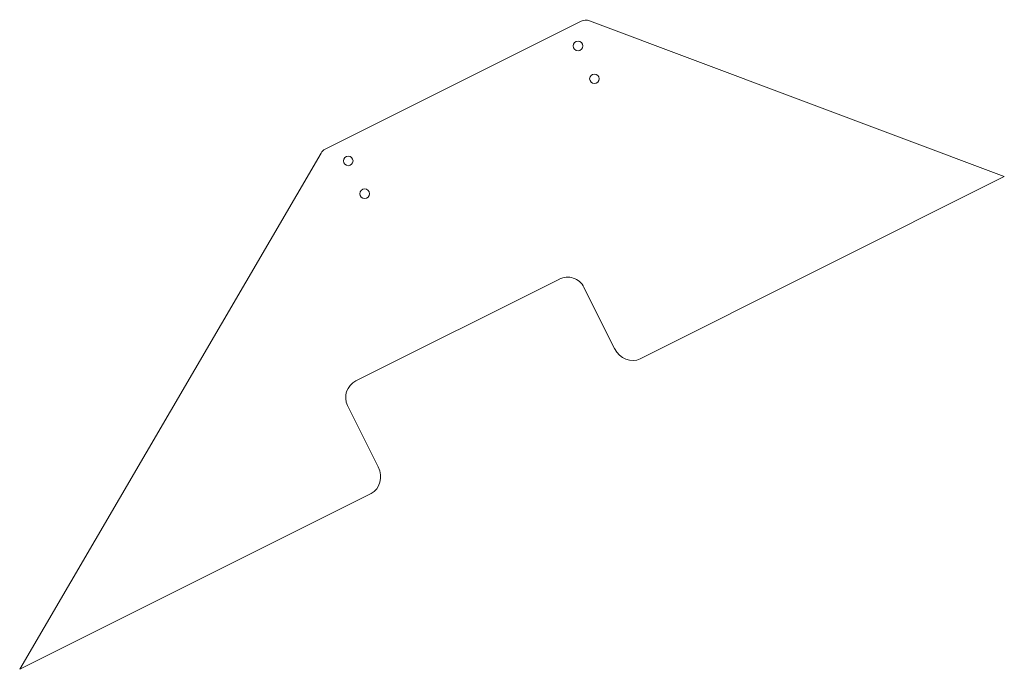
# Model space of a CAD drawing. Header units: millimetres. Extents: x -142 to 126, y -111 to 66.
import ezdxf

# ---------------------------------------------------------------- set-up
doc = ezdxf.new("R2010")
doc.units = ezdxf.units.MM

msp = doc.modelspace()

# ---------------------------------------------------------------- linework, layer by layer
at = {"color": 7, "linetype": 'Continuous', "lineweight": 15}
for p, q in [((-59.05, 30.47), (10.69, 65.35)), ((12.98, 65.44), (126.01, 23.01)), ((-60.2, 29.39), (-142.31, -111.16)), ((26.78, -26.61), (126.01, 23.01)), ((-50.71, -32.64), (4.75, -4.91)), ((11.45, -7.14), (19.81, -23.85)), ((-44.59, -56.05), (-52.94, -39.34)), ((-142.31, -111.16), (-46.57, -63.28))]:
    msp.add_line(p, q, dxfattribs=at)
for centre in [(9.84, 58.58), (14.31, 49.64), (-52.77, 27.28), (-48.3, 18.34)]:
    msp.add_circle(centre, 1.3, dxfattribs=at)
for centre, start, end in [((6.98, -9.38), 26.5651, 116.5651), ((-48.47, -37.11), 116.5651, 206.5651)]:
    msp.add_arc(centre, 5, start, end, dxfattribs=at)
for centre, major_axis, start_param, end_param in [((12.19, 62.35), (-1.5, 3), 5.51619, 6.283185), ((-57.55, 27.47), (1.5, -3), 3.141593, 3.670121), ((24.28, -21.61), (2.5, -5), 4.712389, 6.283185), ((-49.07, -58.28), (-2.5, 5), 3.141593, 4.712389)]:
    msp.add_ellipse(centre, major_axis=major_axis, ratio=0.894427, start_param=start_param, end_param=end_param, dxfattribs=at)

doc.saveas('drawing.dxf')
